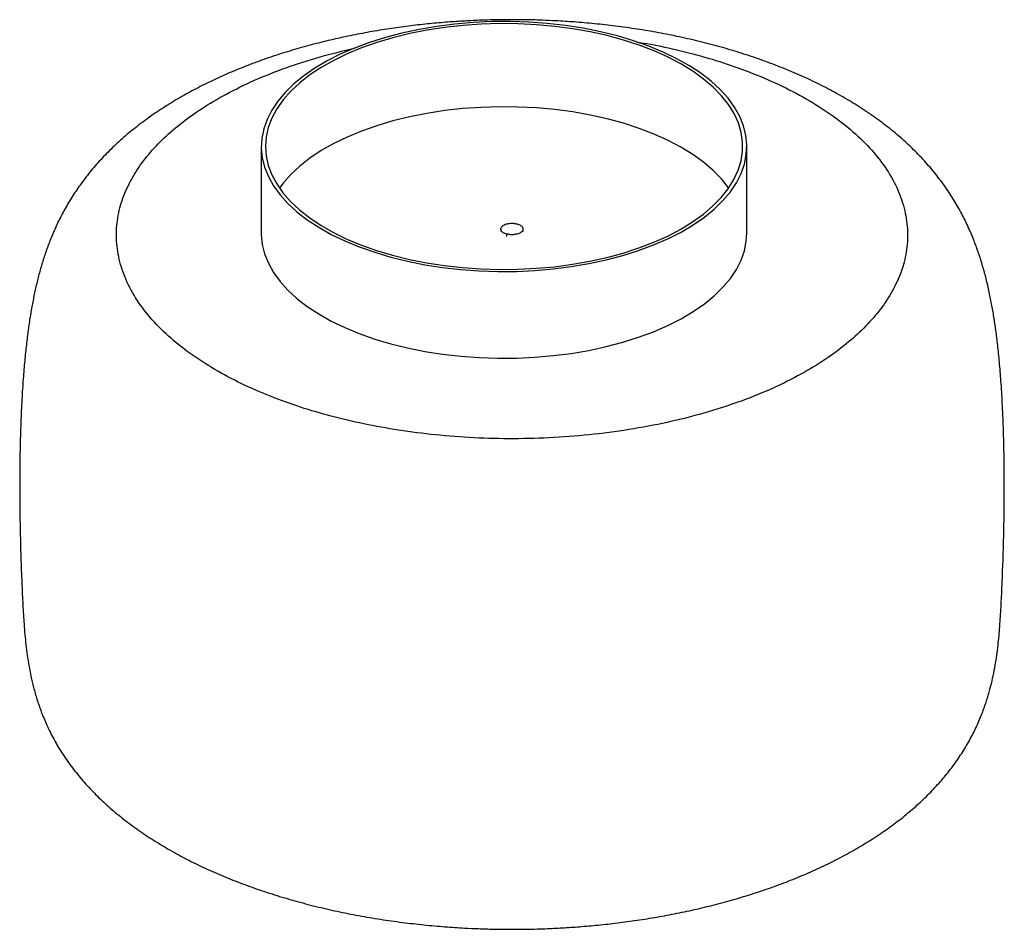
# Paper-space layout '_Trimétrica' of a CAD drawing. Header units: millimetres. Extents: x -151 to 93, y -100 to 125.
import ezdxf

# ---------------------------------------------------------------- set-up
doc = ezdxf.new("R2010")
doc.units = ezdxf.units.MM

psp = doc.layouts.new('_Trimétrica')

# ---------------------------------------------------------------- linework, layer by layer
at = {"color": 7, "linetype": 'Continuous', "lineweight": 25}
for p, q in [((-91, 93.25), (-91, 71.82)), ((29, 71.82), (29, 93.25)), ((-31.82, 72.86), (-31.82, 72.24)), ((-30.35, 70.98), (-30.35, 71.6)), ((-26.32, 72.24), (-26.32, 72.86))]:
    psp.add_line(p, q, dxfattribs=at)
at = {"color": 7, "linetype": 'Continuous', "lineweight": 25, "flags": 128}
for points in [[(-59, 65.92), (-54.86, 64.89), (-50.58, 64.04), (-46.18, 63.35), (-41.69, 62.84), (-37.14, 62.51), (-32.55, 62.36), (-27.95, 62.39), (-23.38, 62.6), (-18.84, 62.99), (-14.38, 63.56), (-10.02, 64.3), (-5.78, 65.21), (-1.68, 66.29), (2.24, 67.52), (5.96, 68.91), (9.47, 70.44), (12.75, 72.1), (15.76, 73.89), (18.5, 75.79), (20.95, 77.79), (23.1, 79.88), (24.92, 82.06), (26.42, 84.29), (27.59, 86.58), (28.4, 88.91), (28.87, 91.27), (28.99, 93.64), (28.76, 96), (28.17, 98.35), (27.24, 100.67), (25.97, 102.94), (24.36, 105.16), (22.43, 107.31), (20.18, 109.37), (17.64, 111.34), (14.81, 113.21), (11.7, 114.95), (8.35, 116.57), (4.77, 118.06), (0.98, 119.4), (-3, 120.58), (-7.15, 121.6), (-11.43, 122.46), (-15.83, 123.15), (-20.32, 123.66), (-24.87, 123.99), (-29.45, 124.14), (-34.05, 124.11), (-38.63, 123.9), (-43.16, 123.51), (-47.62, 122.94), (-51.99, 122.2), (-56.23, 121.29), (-60.32, 120.21), (-64.24, 118.98), (-67.97, 117.59), (-71.48, 116.06), (-74.75, 114.4), (-77.77, 112.61), (-80.51, 110.71), (-82.96, 108.71), (-85.1, 106.61), (-86.93, 104.44), (-88.43, 102.2), (-89.59, 99.91), (-90.41, 97.58), (-90.88, 95.23), (-91, 92.86), (-90.76, 90.5), (-90.18, 88.15), (-89.25, 85.83), (-87.98, 83.56), (-86.37, 81.34), (-84.44, 79.19), (-82.19, 77.13), (-79.64, 75.16), (-76.81, 73.29), (-73.71, 71.54), (-70.36, 69.92), (-66.78, 68.44), (-62.98, 67.1), (-59, 65.92)], [(-58.54, 66.37), (-54.41, 65.36), (-50.14, 64.51), (-45.76, 63.83), (-41.29, 63.33), (-36.76, 63.01), (-32.19, 62.87), (-27.62, 62.91), (-23.06, 63.14), (-18.55, 63.55), (-14.12, 64.13), (-9.79, 64.89), (-5.59, 65.82), (-1.54, 66.92), (2.33, 68.18), (6, 69.58), (9.45, 71.13), (12.66, 72.81), (15.6, 74.62), (18.27, 76.53), (20.63, 78.55), (22.69, 80.65), (24.42, 82.83), (25.82, 85.08), (26.88, 87.37), (27.59, 89.7), (27.95, 92.05), (27.95, 94.4), (27.6, 96.75), (26.9, 99.08), (25.85, 101.38), (24.45, 103.62), (22.73, 105.8), (20.68, 107.91), (18.31, 109.93), (15.66, 111.85), (12.72, 113.65), (9.52, 115.34), (6.07, 116.89), (2.4, 118.3), (-1.47, 119.55), (-5.51, 120.65), (-9.71, 121.59), (-14.04, 122.35), (-18.47, 122.94), (-22.98, 123.35), (-27.53, 123.58), (-32.1, 123.63), (-36.67, 123.5), (-41.21, 123.18), (-45.68, 122.68), (-50.06, 122.01), (-54.33, 121.16), (-58.46, 120.14), (-62.43, 118.97), (-66.2, 117.64), (-69.76, 116.16), (-73.09, 114.54), (-76.17, 112.8), (-78.98, 110.94), (-81.49, 108.97), (-83.71, 106.91), (-85.6, 104.76), (-87.17, 102.55), (-88.4, 100.28), (-89.29, 97.97), (-89.82, 95.63), (-90, 93.27), (-89.83, 90.92), (-89.3, 88.58), (-88.42, 86.26), (-87.2, 83.99), (-85.64, 81.78), (-83.75, 79.63), (-81.54, 77.57), (-79.03, 75.6), (-76.23, 73.73), (-73.16, 71.99), (-69.83, 70.37), (-66.27, 68.89), (-62.5, 67.55), (-58.54, 66.37)], [(24.51, 82.96), (24.45, 83.05), (22.73, 85.23), (20.68, 87.34), (18.31, 89.36), (15.66, 91.27), (12.72, 93.08), (9.52, 94.76), (6.07, 96.32), (2.4, 97.72), (-1.47, 98.98), (-5.51, 100.08), (-9.71, 101.02), (-14.04, 101.78), (-18.47, 102.37), (-22.98, 102.78), (-27.53, 103.01), (-32.1, 103.06), (-36.67, 102.92), (-41.21, 102.61), (-45.68, 102.11), (-50.06, 101.43), (-54.33, 100.59), (-58.46, 99.57), (-62.43, 98.4), (-66.2, 97.06), (-69.76, 95.59), (-73.09, 93.97), (-76.17, 92.23), (-78.98, 90.36), (-81.49, 88.4), (-83.71, 86.33), (-85.6, 84.19), (-86.52, 82.96)], [(-91, 71.82), (-91, 71.43), (-90.76, 69.07), (-90.18, 66.72), (-89.25, 64.4), (-87.98, 62.13), (-86.37, 59.91), (-84.44, 57.76), (-82.19, 55.7), (-79.64, 53.73), (-76.81, 51.86), (-73.71, 50.11), (-70.36, 48.49), (-66.78, 47.01), (-62.98, 45.67), (-59, 44.49)], [(-59, 44.49), (-54.86, 43.47), (-50.58, 42.61), (-46.18, 41.92), (-41.69, 41.41), (-37.14, 41.08), (-32.55, 40.93), (-27.95, 40.96), (-23.38, 41.17), (-18.84, 41.56), (-14.38, 42.13), (-10.02, 42.87), (-5.78, 43.78), (-1.68, 44.86), (2.24, 46.09), (5.96, 47.48), (9.47, 49.01), (12.75, 50.67), (15.76, 52.46), (18.5, 54.36), (20.95, 56.36), (23.1, 58.46), (24.92, 60.63), (26.42, 62.86), (27.59, 65.16), (28.4, 67.48), (28.87, 69.84), (29, 71.82)]]:
    psp.add_lwpolyline(points, dxfattribs=at)
at = {"color": 7, "linetype": 'Continuous', "lineweight": 25}
for points, knots in [([(-29.04, 124.59), (-31.09, 124.58), (-33.96, 124.56), (-38.2, 124.4), (-41.81, 124.22), (-46.11, 123.91), (-50.59, 123.49), (-55.25, 122.94), (-60.02, 122.27), (-64.84, 121.46), (-69.68, 120.52), (-74.5, 119.44), (-79.29, 118.22), (-84.01, 116.87), (-88.66, 115.38), (-93.21, 113.75), (-97.65, 111.99), (-101.96, 110.1), (-106.14, 108.07), (-110.18, 105.9), (-114.05, 103.6), (-117.76, 101.17), (-121.3, 98.59), (-124.64, 95.87), (-127.78, 93.02), (-130.7, 90.05), (-133.37, 86.97), (-135.77, 83.82), (-137.9, 80.65), (-139.75, 77.5), (-141.34, 74.39), (-142.7, 71.34), (-143.87, 68.34), (-144.88, 65.37), (-145.76, 62.4), (-146.53, 59.4), (-147.2, 56.34), (-147.8, 53.19), (-148.34, 49.92), (-148.82, 46.47), (-149.25, 42.71), (-149.65, 38.52), (-150.01, 33.8), (-150.31, 28.44), (-150.55, 22.34), (-150.69, 15.36), (-150.73, 7.4), (-150.62, -1.68), (-150.38, -10.08), (-150.12, -16.31), (-149.94, -19.94), (-149.81, -22.42), (-149.65, -24.89), (-149.44, -27.4), (-149.18, -29.97), (-148.86, -32.53), (-148.45, -35.13), (-147.93, -37.79), (-147.28, -40.57), (-146.44, -43.51), (-145.35, -46.63), (-143.95, -49.98), (-142.25, -53.36), (-140.26, -56.71), (-138.01, -59.95), (-135.47, -63.14), (-132.66, -66.23), (-129.59, -69.2), (-126.28, -72.05), (-122.75, -74.78), (-119.01, -77.37), (-115.06, -79.82), (-110.92, -82.15), (-106.61, -84.34), (-102.12, -86.39), (-97.47, -88.31), (-92.68, -90.08), (-87.75, -91.72), (-82.7, -93.22), (-77.54, -94.58), (-72.29, -95.79), (-66.96, -96.85), (-61.59, -97.77), (-56.2, -98.53), (-50.88, -99.14), (-45.75, -99.6), (-41.26, -99.9), (-37.27, -100.08), (-33.35, -100.2), (-30.58, -100.22), (-29.04, -100.23)], [0, 0, 0, 0, 0.0140411, 0.0197347, 0.0291809, 0.0389801, 0.0494834, 0.0604347, 0.0717317, 0.0832932, 0.0950625, 0.1069982, 0.1190699, 0.1312549, 0.1435361, 0.1559006, 0.1683384, 0.1808418, 0.1934044, 0.2060201, 0.2186825, 0.2313826, 0.2441063, 0.2568295, 0.2694991, 0.282024, 0.2942724, 0.3060664, 0.3172173, 0.3275898, 0.3371487, 0.345955, 0.3541304, 0.3618234, 0.3691902, 0.3763867, 0.3835679, 0.3908612, 0.3983975, 0.4063397, 0.4150024, 0.4248644, 0.4361068, 0.4490212, 0.4639218, 0.4811473, 0.5010439, 0.5239314, 0.5500176, 0.5651396, 0.571692, 0.5775904, 0.5831344, 0.5890617, 0.5948996, 0.6008403, 0.6070419, 0.6137175, 0.6210848, 0.6293697, 0.6388023, 0.6495954, 0.6618928, 0.6739075, 0.6865393, 0.6995586, 0.7127982, 0.7261518, 0.7395554, 0.7529682, 0.7663674, 0.779744, 0.7930928, 0.8064108, 0.8196967, 0.8329494, 0.8461683, 0.8593519, 0.8724979, 0.8856023, 0.8986577, 0.9116513, 0.9245597, 0.9373367, 0.9498819, 0.9619321, 0.9730499, 0.9809322, 0.98944, 1, 1, 1, 1]), ([(-29.04, -100.23), (-26.96, -100.21), (-24.04, -100.19), (-19.72, -100.04), (-16.04, -99.85), (-11.67, -99.55), (-7.1, -99.13), (-2.34, -98.58), (2.52, -97.91), (7.44, -97.11), (12.38, -96.16), (17.31, -95.09), (22.2, -93.87), (27.03, -92.52), (31.78, -91.04), (36.43, -89.42), (40.96, -87.67), (45.37, -85.8), (49.63, -83.79), (53.73, -81.66), (57.67, -79.4), (61.43, -77.03), (65, -74.53), (68.37, -71.91), (71.53, -69.18), (74.47, -66.34), (77.17, -63.38), (79.64, -60.33), (81.85, -57.21), (83.79, -54.03), (85.45, -50.85), (86.84, -47.71), (87.97, -44.66), (88.87, -41.74), (89.59, -38.96), (90.15, -36.32), (90.59, -33.78), (90.93, -31.33), (91.21, -28.93), (91.43, -26.54), (91.61, -24.15), (91.76, -21.72), (91.9, -19.22), (92.03, -16.43), (92.28, -10.5), (92.53, -2.25), (92.65, 7.66), (92.6, 16.05), (92.43, 23.3), (92.17, 29.57), (91.84, 35.01), (91.46, 39.77), (91.03, 43.97), (90.57, 47.7), (90.07, 51.1), (89.5, 54.4), (88.84, 57.67), (88.06, 60.95), (87.17, 64.15), (86.15, 67.31), (84.98, 70.46), (83.6, 73.66), (81.98, 76.93), (80.03, 80.32), (77.8, 83.68), (75.28, 86.98), (72.51, 90.16), (69.44, 93.27), (66.11, 96.26), (62.55, 99.1), (58.78, 101.79), (54.81, 104.32), (50.67, 106.69), (46.37, 108.92), (41.9, 110.99), (37.29, 112.92), (32.54, 114.7), (27.66, 116.33), (22.67, 117.82), (17.58, 119.16), (12.41, 120.35), (7.17, 121.39), (1.89, 122.28), (-3.39, 123.02), (-8.59, 123.61), (-13.5, 124.03), (-17.79, 124.3), (-21.65, 124.47), (-25.28, 124.58), (-27.79, 124.59), (-29.04, 124.59)], [0, 0, 0, 0, 0.014298, 0.0200934, 0.0297105, 0.0396902, 0.0503897, 0.0615488, 0.0730628, 0.0848487, 0.0968476, 0.1090162, 0.1213221, 0.1337407, 0.1462526, 0.1588424, 0.1714977, 0.184208, 0.196964, 0.2097573, 0.2225796, 0.2354217, 0.2482732, 0.2611208, 0.2739464, 0.2867186, 0.2993922, 0.3119007, 0.3241431, 0.3359738, 0.3472049, 0.3576387, 0.3671301, 0.3756385, 0.38323, 0.3900405, 0.396238, 0.4019994, 0.4075003, 0.4129134, 0.4184012, 0.4240853, 0.4301396, 0.4367523, 0.4454402, 0.4754288, 0.499794, 0.5207127, 0.5385617, 0.5538042, 0.5668712, 0.5781452, 0.5879605, 0.5966084, 0.6043361, 0.611677, 0.6195603, 0.6273175, 0.6351385, 0.6431616, 0.6515884, 0.6606317, 0.6705145, 0.6814655, 0.6936962, 0.7056978, 0.7183923, 0.7315317, 0.7448985, 0.7583479, 0.7717828, 0.7851686, 0.7984941, 0.8117554, 0.8249533, 0.83809, 0.8511679, 0.8641892, 0.8771542, 0.8900614, 0.9029052, 0.9156735, 0.9283419, 0.9408595, 0.9531101, 0.9647715, 0.9750553, 0.982727, 0.9914024, 1, 1, 1, 1]), ([(57.42, 47.88), (55.98, 46.56), (53.06, 43.88), (47.72, 40.09), (41.59, 36.45), (34.61, 33.05), (26.86, 29.97), (18.41, 27.26), (9.38, 24.98), (-0.11, 23.19), (-9.91, 21.91), (-19.87, 21.16), (-29.81, 20.94), (-39.59, 21.24), (-49.07, 22.02), (-58.13, 23.23), (-66.68, 24.83), (-74.73, 26.79), (-82.41, 29.11), (-89.8, 31.84), (-96.86, 35), (-103.46, 38.6), (-109.45, 42.59), (-114.71, 46.94), (-119.13, 51.59), (-122.61, 56.48), (-125.09, 61.53), (-126.54, 66.65), (-126.97, 71.77), (-126.4, 76.81), (-124.89, 81.69), (-122.53, 86.36), (-119.42, 90.76), (-115.62, 94.91), (-111.12, 98.87), (-105.82, 102.67), (-99.67, 106.31), (-92.7, 109.71), (-84.94, 112.79), (-76.7, 115.47), (-70.83, 116.87), (-67.98, 117.55)], [0, 0, 0, 0, 0.023574, 0.047941, 0.073032, 0.09876, 0.125021, 0.151697, 0.178656, 0.20576, 0.232864, 0.259823, 0.286499, 0.31276, 0.338488, 0.363579, 0.387946, 0.41152, 0.435093, 0.45946, 0.484551, 0.510279, 0.53654, 0.563216, 0.590176, 0.61728, 0.644383, 0.671343, 0.698019, 0.72428, 0.750008, 0.775099, 0.799466, 0.823039, 0.846613, 0.87098, 0.896071, 0.921799, 0.94806, 0.974736, 1, 1, 1, 1]), ([(1.71, 119.14), (4.03, 118.73), (9.13, 117.83), (16.64, 115.96), (24.33, 113.65), (31.71, 110.92), (38.78, 107.76), (45.37, 104.16), (51.36, 100.17), (56.63, 95.82), (61.04, 91.17), (64.53, 86.28), (67.01, 81.23), (68.46, 76.11), (68.88, 70.98), (68.31, 65.95), (66.81, 61.06), (64.44, 56.4), (61.37, 51.99), (58.72, 49.23), (57.42, 47.88)], [0, 0, 0, 0, 0.043419, 0.095247, 0.147075, 0.200647, 0.255812, 0.312376, 0.370113, 0.428762, 0.488034, 0.547623, 0.607213, 0.666485, 0.725134, 0.782871, 0.839435, 0.894599, 0.948172, 1, 1, 1, 1]), ([(-30.35, 71.6), (-30.66, 71.7), (-31.25, 71.92), (-31.77, 72.43), (-31.88, 72.99), (-31.57, 73.53), (-30.87, 73.97), (-29.91, 74.24), (-28.8, 74.31), (-28.12, 74.17), (-27.79, 74.1)], [0, 0, 0, 0, 0.12591, 0.249509, 0.376032, 0.499248, 0.625774, 0.749366, 0.875284, 1, 1, 1, 1]), ([(-27.79, 74.1), (-27.49, 74), (-26.89, 73.79), (-26.38, 73.28), (-26.26, 72.72), (-26.57, 72.17), (-27.27, 71.73), (-28.23, 71.47), (-29.34, 71.4), (-30.01, 71.53), (-30.35, 71.6)], [0, 0, 0, 0, 0.124716, 0.250634, 0.374226, 0.500752, 0.623968, 0.750491, 0.87409, 1, 1, 1, 1])]:
    psp.add_open_spline(points, degree=3, knots=knots, dxfattribs=at)

doc.saveas('drawing.dxf')
